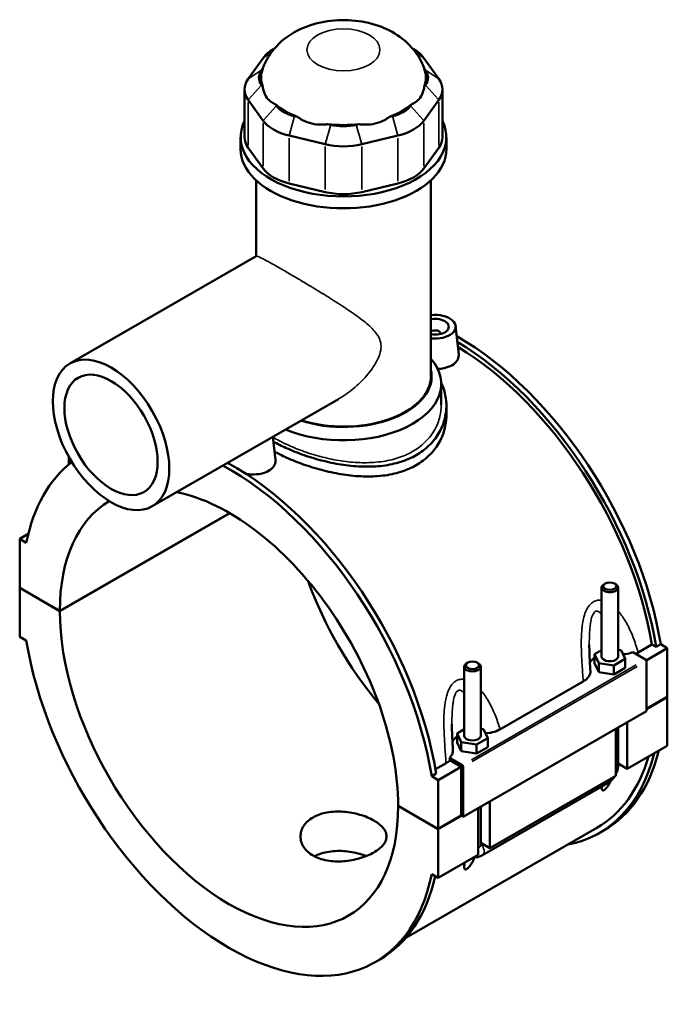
# Model space of a CAD drawing. Header units: inches. Extents: x -2.5 to 50.1, y -2.1 to 49.4.
# Tile 10 of 10: x 40.8 to 50.1, y 35.3 to 49.4. Entities that reach past the tile are written whole.
import ezdxf

# ---------------------------------------------------------------- set-up
doc = ezdxf.new("R2010")
doc.units = ezdxf.units.IN
doc.header["$MEASUREMENT"] = 0
doc.layers.add('Visible (ANSI)', color=7, linetype='Continuous', lineweight=50)
doc.layers.add('Visible Narrow (ANSI)', color=7, linetype='Continuous', lineweight=35)

msp = doc.modelspace()

# ---------------------------------------------------------------- linework, layer by layer
at = {"layer": 'Visible (ANSI)'}
for p, q in [((44.479, 49.0268), (44.4653, 49.0189)), ((46.4641, 49.0268), (46.4778, 49.0189)), ((44.3182, 48.8916), (44.1034, 48.593)), ((46.8397, 48.593), (46.6249, 48.8916)), ((44.2938, 48.716), (44.3122, 48.7416)), ((46.6309, 48.7416), (46.6493, 48.716)), ((44.3122, 48.4785), (44.2938, 48.5041)), ((46.6493, 48.5041), (46.6309, 48.4785)), ((44.0511, 48.4416), (44.0511, 47.7553)), ((46.892, 48.4416), (46.892, 47.7553)), ((44.1034, 48.2902), (44.3182, 47.9915)), ((44.5086, 48.2054), (44.4902, 48.231)), ((46.4529, 48.231), (46.4345, 48.2054)), ((46.6249, 47.9915), (46.8397, 48.2902)), ((44.8133, 48.045), (44.7689, 48.0555)), ((45.2875, 47.9318), (45.2431, 47.9424)), ((45.7, 47.9424), (45.6556, 47.9318)), ((46.1742, 48.0555), (46.1298, 48.045)), ((44.69, 47.7774), (45.2086, 47.6537)), ((45.7344, 47.6537), (46.2531, 47.7774)), ((43.9945, 47.5844), (43.9945, 47.7553)), ((46.9486, 47.5844), (46.9486, 47.7553)), ((44.3182, 47.3053), (44.1034, 47.6039)), ((46.8397, 47.6039), (46.6249, 47.3053)), ((44.216, 46.0458), (44.216, 47.1363)), ((45.2086, 46.9674), (44.69, 47.0911)), ((46.2531, 47.0911), (45.7344, 46.9674)), ((46.727, 44.3238), (46.727, 47.1363)), ((44.2181, 46.047), (41.5436, 44.5068)), ((47.0815, 45.0441), (47.1252, 44.6367)), ((46.8655, 44.9371), (46.8655, 44.9297)), ((46.8748, 43.9119), (46.8748, 44.2114)), ((45.3989, 43.9965), (42.7244, 42.4564)), ((46.9486, 43.9015), (46.9486, 43.7623)), ((44.459, 43.4552), (44.4947, 43.1219)), ((41.5288, 43.0593), (41.5288, 43.1623)), ((41.3986, 40.9559), (43.8355, 42.3593)), ((43.8383, 42.3577), (41.3986, 40.9527)), ((40.9455, 42.0592), (40.8223, 41.9883)), ((40.9172, 41.9336), (40.8223, 41.9883)), ((40.8223, 41.9883), (40.8223, 41.2878)), ((40.8223, 41.2878), (41.3986, 40.9559)), ((40.8223, 41.2846), (40.8251, 41.2862)), ((40.8223, 41.2846), (40.8223, 40.5841)), ((41.3986, 40.9527), (40.8223, 41.2846)), ((49.178, 40.299), (49.178, 41.2905)), ((49.2291, 41.3481), (49.2123, 41.3384)), ((49.3632, 41.3481), (49.38, 41.3384)), ((49.4142, 40.299), (49.4142, 41.2905)), ((40.8223, 40.5841), (40.9172, 40.5295)), ((49.7004, 40.3563), (49.9006, 40.4716)), ((49.9602, 40.4373), (49.9006, 40.4716)), ((50.0259, 40.4752), (49.9602, 40.4373)), ((50.0259, 40.4752), (50.1208, 40.4206)), ((49.178, 40.3913), (49.0766, 40.3329)), ((49.0766, 40.3329), (49.1354, 40.2064)), ((49.0766, 40.2041), (49.0766, 40.3329)), ((49.4569, 40.3915), (49.4142, 40.3981)), ((49.5157, 40.2651), (49.4569, 40.3915)), ((49.624, 40.3601), (49.8059, 40.2554)), ((50.1208, 40.4206), (49.8158, 40.2449)), ((50.1208, 40.4206), (50.1208, 39.7201)), ((47.2052, 40.1544), (47.2052, 39.1629)), ((47.2562, 40.212), (47.2395, 40.2023)), ((47.3904, 40.212), (47.4071, 40.2023)), ((47.4414, 40.1544), (47.4414, 39.1629)), ((49.0766, 40.2041), (49.1354, 40.0777)), ((49.1354, 40.0777), (49.1354, 40.2064)), ((49.1354, 40.2064), (49.355, 40.1726)), ((49.355, 40.1726), (49.5157, 40.2651)), ((49.355, 40.0438), (49.355, 40.1726)), ((49.5157, 40.1364), (49.5157, 40.2651)), ((49.8198, 40.2313), (49.8198, 39.5147)), ((49.1354, 40.0777), (49.355, 40.0438)), ((49.355, 40.0438), (49.5157, 40.1364)), ((47.7183, 39.2541), (48.9142, 39.9428)), ((49.8198, 39.5468), (50.1208, 39.7201)), ((50.118, 39.7185), (50.1208, 39.7169)), ((50.1208, 39.7169), (49.8198, 39.5436)), ((50.1208, 39.7169), (50.1208, 39.0164)), ((49.8198, 39.5147), (47.1894, 37.9999)), ((49.5467, 39.3574), (49.5467, 38.6858)), ((47.2052, 39.2552), (47.1037, 39.1968)), ((47.1037, 39.1968), (47.1626, 39.0704)), ((47.1037, 39.068), (47.1037, 39.1968)), ((47.484, 39.2555), (47.4414, 39.262)), ((47.5429, 39.129), (47.484, 39.2555)), ((49.3796, 38.5896), (49.3796, 39.2612)), ((49.4142, 38.7339), (49.4142, 39.2812)), ((47.1037, 39.068), (47.1626, 38.9416)), ((47.1626, 38.9416), (47.1626, 39.0704)), ((47.1626, 39.0704), (47.3821, 39.0365)), ((47.3821, 39.0365), (47.5429, 39.129)), ((47.3821, 38.9077), (47.3821, 39.0365)), ((47.5429, 39.0003), (47.5429, 39.129)), ((50.1208, 39.0164), (49.5467, 38.6858)), ((47.1626, 38.9416), (47.3821, 38.9077)), ((47.3821, 38.9077), (47.5429, 39.0003)), ((46.793, 38.6821), (46.9442, 38.7692)), ((47.1754, 38.7406), (46.9936, 38.8453)), ((47.1615, 38.7164), (46.9988, 38.8102)), ((49.5467, 38.6858), (49.4142, 38.7621)), ((46.8036, 38.6196), (46.7379, 38.5817)), ((47.1615, 38.7164), (46.8327, 38.5271)), ((47.1615, 38.016), (47.1615, 38.7164)), ((47.1894, 37.9999), (47.1894, 38.7165)), ((49.3796, 38.5896), (47.5738, 37.5497)), ((46.8327, 38.5271), (46.7379, 38.5817)), ((46.8327, 37.8266), (46.8327, 38.5271)), ((47.4658, 37.447), (49.2715, 38.4869)), ((47.5738, 38.2214), (47.5738, 37.5497)), ((46.2565, 38.1585), (46.8327, 37.8266)), ((46.2565, 38.1553), (46.2593, 38.1569)), ((46.8327, 37.8234), (46.2565, 38.1553)), ((47.4068, 37.4535), (47.4068, 38.1252)), ((47.4414, 38.1451), (47.4414, 37.5978)), ((46.8327, 37.8266), (47.1615, 38.016)), ((47.1643, 38.0144), (46.8327, 37.8234)), ((47.1615, 38.016), (47.1894, 37.9999)), ((49.1068, 37.8391), (46.3654, 36.2604)), ((46.8327, 37.1229), (46.8327, 37.8234)), ((49.148, 37.7677), (49.2137, 37.8055)), ((47.5738, 37.5497), (47.4414, 37.626)), ((47.4068, 37.4535), (46.8327, 37.1229)), ((46.7379, 37.1776), (46.8327, 37.1229)), ((45.9257, 35.9121), (45.9915, 35.9499))]:
    msp.add_line(p, q, dxfattribs=at)
for centre, major_axis, ratio, start_param, end_param in [((44.9529, 48.7402), (-0.687, 0), 0.5758617, 5.5016397, 5.8904862), ((45.9902, 48.7402), (-0.687, 0), 0.5758617, 3.5342917, 3.9231383), ((44.7381, 48.6101), (-0.4809, 0), 0.5758617, 5.8904862, 6.6758844), ((45.4715, 48.6101), (-1.1817, 0), 0.5758617, 6.0886445, 6.4777261), ((45.4715, 48.6101), (1.1817, 0), 0.5758617, 6.0886445, 6.4777261), ((46.205, 48.6101), (0.4809, 0), 0.5758617, 5.8904862, 6.6758844), ((44.7381, 48.4416), (-0.687, 0), 0.5758617, 5.8904862, 6.6758844), ((46.205, 48.4416), (0.687, 0), 0.5758617, 5.8904862, 6.6758844), ((45.4715, 48.6101), (1.1817, 0), 0.5758617, 3.73245, 4.1215316), ((44.9529, 48.3114), (-0.4809, 0), 0.5758617, 0.3926991, 1.1780972), ((45.4715, 48.6101), (1.1817, 0), 0.5758617, 5.3032463, 5.692328), ((45.9902, 48.3114), (0.4809, 0), 0.5758617, 5.1050881, 5.8904862), ((45.4715, 47.7553), (-1.4771, 0), 0.5758617, 6.0054471, 9.7025161), ((44.9529, 48.1429), (0.687, 0), 0.5758617, 3.5342917, 4.3196899), ((45.4715, 48.6101), (1.1817, 0), 0.5758617, 4.5178482, 4.9069298), ((45.4715, 48.1877), (-0.4809, 0), 0.5758617, 1.1780972, 1.9634954), ((45.9902, 48.1429), (0.687, 0), 0.5758617, 5.1050881, 5.8904862), ((44.7381, 47.7553), (-0.687, 0), 0.5758617, 0, 0.3926991), ((45.4715, 48.0192), (0.687, 0), 0.5758617, 4.3196899, 5.1050881), ((46.205, 47.7553), (0.687, 0), 0.5758617, 5.8904862, 6.2831853), ((45.4715, 47.5844), (-1.4771, 0), 0.5758617, 0, 3.1415927), ((44.9529, 47.4567), (-0.687, 0), 0.5758617, 0.3926991, 1.1780972), ((45.9902, 47.4567), (0.687, 0), 0.5758617, 5.1050881, 5.8904862), ((45.4715, 47.3329), (-0.687, 0), 0.5758617, 1.1780972, 1.9634954), ((46.7868, 45.0336), (0.2953, 0), 0.5758617, 4.508761, 8.0576096), ((46.7868, 45.0336), (0.1969, 0), 0.5758617, 4.4041978, 8.1621728), ((46.7868, 44.9371), (0.0787, 0), 0.5758617, 6.1144961, 8.7147427), ((47.1156, 41.4491), (-2.0982, 3.6435), 0.5780931, 4.1346204, 5.5058788), ((47.0498, 41.4112), (2.0982, -3.6435), 0.5780931, 0.9930277, 2.3392336), ((47.0498, 41.4112), (-2.057, 3.5721), 0.5780931, 4.1387951, 5.4777977), ((45.4715, 44.2114), (1.4032, 0), 0.5758617, 4.0790455, 6.74614), ((45.4715, 44.3238), (1.2658, 0), 0.5758617, 4.2075364, 6.4108739), ((45.4715, 44.3238), (1.2555, 0), 0.5758617, 4.2099023, 6.2831853), ((44.1563, 43.5189), (0.2953, 0), 0.5758617, 5.3514316, 5.6441427), ((43.8275, 39.5556), (-2.0982, 3.6435), 0.5780931, 0.0788862, 0.581636), ((43.8275, 39.5556), (-2.0982, 3.6435), 0.5780931, 4.1346204, 5.5289639), ((43.8933, 39.5935), (2.0982, -3.6435), 0.5780931, 0.9930277, 2.3873712), ((43.8275, 39.5556), (1.7142, -2.9767), 0.5780931, 0.7879049, 2.6726732), ((43.8275, 39.5556), (-1.7142, 2.9767), 0.5780931, 0.0028289, 0.7867588), ((47.1156, 41.4491), (1.7142, -2.9767), 0.5780931, 4.412476, 5.0123019), ((49.2961, 41.2905), (-0.1181, 0), 0.5758617, 5.5016397, 10.2063236), ((43.8275, 39.5556), (1.7142, -2.9767), 0.5780931, 3.9294976, 7.0699441), ((43.8275, 39.5556), (2.0982, -3.6435), 0.5780931, 4.1346204, 6.8648214), ((49.2961, 40.1702), (-0.2953, 0), 0.5758617, 5.5507827, 6.0432275), ((49.2961, 40.299), (-0.1181, 0), 0.5758617, 0, 3.1415927), ((47.3233, 40.1544), (-0.1181, 0), 0.5758617, 5.5016397, 10.2063236), ((49.8059, 40.2393), (-0.0098, 0.0171), 0.5780931, 3.9289245, 5.4997209), ((47.3233, 39.1629), (-0.1181, 0), 0.5758617, 0, 3.1415927), ((47.3233, 39.0342), (-0.2953, 0), 0.5758617, 5.5507827, 6.0432275), ((47.0498, 41.4112), (2.0982, -3.6435), 0.5780931, 6.0848308, 6.822459), ((47.1156, 41.4491), (2.0982, -3.6435), 0.5780931, 0, 0.5392737), ((47.1754, 38.7245), (0.0098, -0.0171), 0.5780931, 0.7873319, 2.3581282), ((47.0498, 41.4112), (2.057, -3.5721), 0.5780931, 0, 0.5048573), ((43.8933, 39.5935), (2.0982, -3.6435), 0.5780931, 0, 0.5590727)]:
    msp.add_ellipse(centre, major_axis=major_axis, ratio=ratio, start_param=start_param, end_param=end_param, dxfattribs=at)
for centre, major_axis, ratio in [((42.134, 43.4816), (-0.5904, 1.0252), 0.5780931), ((42.134, 43.4816), (-0.4723, 0.8202), 0.5780931), ((49.2961, 41.3098), (0.0945, 0), 0.5758617), ((47.3233, 40.1737), (0.0945, 0), 0.5758617)]:
    msp.add_ellipse(centre, major_axis=major_axis, ratio=ratio, dxfattribs=at)
for points, knots in [([(46.6288, 48.7478), (46.5948, 48.84), (46.5474, 48.9209), (46.4294, 49.0738), (46.3564, 49.14), (46.1824, 49.2652), (46.0797, 49.315), (45.8491, 49.3968), (45.7203, 49.4219), (45.4585, 49.4416), (45.3256, 49.4353), (45.0619, 49.3878), (44.9309, 49.3473), (44.6863, 49.2198), (44.5702, 49.1375), (44.4077, 48.9408), (44.3526, 48.8515), (44.3143, 48.7478)], [0.994744, 0.994744, 0.994744, 0.994744, 1.2034211, 1.2034211, 1.4604914, 1.4604914, 1.8038543, 1.8038543, 2.2263723, 2.2263723, 2.6587774, 2.6587774, 3.0917429, 3.0917429, 3.4828691, 3.4828691, 3.717645, 3.717645, 3.717645, 3.717645]), ([(44.3122, 48.4785), (44.3153, 48.4562), (44.3201, 48.4342), (44.3376, 48.3782), (44.3536, 48.3467), (44.3717, 48.3216), (44.3897, 48.2964), (44.4131, 48.2732), (44.4558, 48.2455), (44.4728, 48.2372), (44.4902, 48.231)], [-0.5693984, -0.5693984, -0.5693984, -0.5693984, -0.3600644, -0.3600644, 0, 0, 0, 0.3600644, 0.3600644, 0.5693984, 0.5693984, 0.5693984, 0.5693984]), ([(46.4529, 48.231), (46.4703, 48.2372), (46.4872, 48.2455), (46.53, 48.2732), (46.5533, 48.2964), (46.5714, 48.3216), (46.5895, 48.3467), (46.6055, 48.3782), (46.623, 48.4342), (46.6278, 48.4562), (46.6309, 48.4785)], [-0.5693984, -0.5693984, -0.5693984, -0.5693984, -0.3600644, -0.3600644, 0, 0, 0, 0.3600644, 0.3600644, 0.5693984, 0.5693984, 0.5693984, 0.5693984]), ([(44.8133, 48.045), (44.8351, 48.0286), (44.8588, 48.0134), (44.9263, 47.9777), (44.9723, 47.961), (45.016, 47.9505), (45.0596, 47.9401), (45.1087, 47.9342), (45.1866, 47.9352), (45.2153, 47.9379), (45.2431, 47.9424)], [-0.5693984, -0.5693984, -0.5693984, -0.5693984, -0.3600644, -0.3600644, 0, 0, 0, 0.3600644, 0.3600644, 0.5693984, 0.5693984, 0.5693984, 0.5693984]), ([(45.7, 47.9424), (45.7278, 47.9379), (45.7565, 47.9352), (45.8344, 47.9342), (45.8835, 47.9401), (45.9271, 47.9505), (45.9708, 47.961), (46.0168, 47.9777), (46.0843, 48.0134), (46.108, 48.0286), (46.1298, 48.045)], [-0.5693984, -0.5693984, -0.5693984, -0.5693984, -0.3600644, -0.3600644, 0, 0, 0, 0.3600644, 0.3600644, 0.5693984, 0.5693984, 0.5693984, 0.5693984]), ([(47.1251, 44.6367), (47.1256, 44.6324), (47.1259, 44.6281), (47.126, 44.5979), (47.1176, 44.5702), (47.0832, 44.5198), (47.0571, 44.4972), (47.027, 44.4799)], [4.49119429, 4.49119429, 4.49119429, 4.49119429, 4.5444106, 4.5444106, 4.86916534, 4.86916534, 5.19392008, 5.19392008, 5.19392008, 5.19392008]), ([(47.027, 44.4799), (46.9968, 44.4625), (46.9587, 44.4481), (46.8867, 44.4329), (46.8547, 44.4294), (46.8232, 44.4286)], [0, 0, 0, 0, 0.32475474, 0.32475474, 0.55891753, 0.55891753, 0.55891753, 0.55891753]), ([(46.8743, 44.231), (46.8939, 44.1897), (46.9096, 44.1472), (46.9399, 44.0366), (46.9486, 43.9679), (46.9486, 43.835), (46.9398, 43.7662), (46.9028, 43.6304), (46.8746, 43.5635), (46.7995, 43.438), (46.7527, 43.3793), (46.644, 43.2749), (46.5822, 43.2291), (46.516, 43.191)], [7.3889303, 7.3889303, 7.3889303, 7.3889303, 7.8422436, 7.8422436, 8.5550365, 8.5550365, 9.2682099, 9.2682099, 9.9813833, 9.9813833, 10.6945567, 10.6945567, 11.4077301, 11.4077301, 11.4077301, 11.4077301]), ([(46.9486, 43.7623), (46.9486, 43.6953), (46.9399, 43.6259), (46.9029, 43.489), (46.8746, 43.4216), (46.7996, 43.2952), (46.7528, 43.2361), (46.6441, 43.1311), (46.5822, 43.0852), (46.516, 43.0471)], [19.9781786, 19.9781786, 19.9781786, 19.9781786, 20.6919421, 20.6919421, 21.4057056, 21.4057056, 22.1194692, 22.1194692, 22.8332327, 22.8332327, 22.8332327, 22.8332327]), ([(46.516, 43.191), (46.4498, 43.1529), (46.3752, 43.12), (46.2131, 43.0686), (46.1256, 43.0499), (45.9437, 43.0274), (45.8491, 43.0236), (45.6591, 43.0286), (45.5637, 43.0375), (45.3794, 43.0643), (45.2841, 43.0831), (45.0941, 43.1302), (44.9994, 43.1584), (44.8174, 43.2215), (44.73, 43.2563), (44.5836, 43.3223), (44.5225, 43.3527), (44.4667, 43.3834)], [11.4077301, 11.4077301, 11.4077301, 11.4077301, 12.1209034, 12.1209034, 12.8340768, 12.8340768, 13.5472502, 13.5472502, 14.2604236, 14.2604236, 14.9732165, 14.9732165, 15.6860093, 15.6860093, 16.3988022, 16.3988022, 16.9727746, 16.9727746, 16.9727746, 16.9727746]), ([(44.4947, 43.1219), (44.4952, 43.1176), (44.4954, 43.1133), (44.4956, 43.0831), (44.4872, 43.0554), (44.4527, 43.0051), (44.4267, 42.9825), (44.3965, 42.9651)], [7.08815433, 7.08815433, 7.08815433, 7.08815433, 7.14137064, 7.14137064, 7.46612538, 7.46612538, 7.79088012, 7.79088012, 7.79088012, 7.79088012]), ([(46.516, 43.0471), (46.4497, 43.0089), (46.3751, 42.9762), (46.2129, 42.9252), (46.1254, 42.9069), (45.9435, 42.8854), (45.8489, 42.8821), (45.659, 42.8883), (45.5636, 42.8978), (45.3795, 42.9257), (45.2842, 42.9451), (45.0942, 42.9932), (44.9996, 43.0219), (44.8176, 43.0857), (44.7301, 43.1209), (44.5897, 43.1846), (44.5337, 43.2123), (44.482, 43.2402)], [0, 0, 0, 0, 0.7137635, 0.7137635, 1.427527, 1.427527, 2.1412905, 2.1412905, 2.855054, 2.855054, 3.5683676, 3.5683676, 4.2816811, 4.2816811, 4.9949946, 4.9949946, 5.5173268, 5.5173268, 5.5173268, 5.5173268]), ([(44.3965, 42.9651), (44.3664, 42.9478), (44.3282, 42.9334), (44.2446, 42.9157), (44.1991, 42.9124), (44.1281, 42.9149), (44.0983, 42.9182), (44.0692, 42.9235)], [2.59696004, 2.59696004, 2.59696004, 2.59696004, 2.92171478, 2.92171478, 3.24646951, 3.24646951, 3.46377858, 3.46377858, 3.46377858, 3.46377858]), ([(49.0163, 40.0953), (49.0147, 40.1204), (49.0131, 40.1455), (49.0101, 40.1956), (49.0087, 40.2207), (49.0061, 40.2706), (49.005, 40.2955), (49.003, 40.345), (49.0023, 40.3696), (49.0012, 40.4184), (49.0008, 40.4426), (49.0008, 40.4665)], [0.9489126, 0.9489126, 0.9489126, 0.9489126, 1.1559495, 1.1559495, 1.3629865, 1.3629865, 1.5700234, 1.5700234, 1.7770603, 1.7770603, 1.9840973, 1.9840973, 1.9840973, 1.9840973]), ([(49.4842, 40.3327), (49.4956, 40.3335), (49.507, 40.3346), (49.5555, 40.3408), (49.5913, 40.3489), (49.624, 40.3601)], [-0.42998627, -0.42998627, -0.42998627, -0.42998627, -0.34237007, -0.34237007, -0.05129101, -0.05129101, -0.05129101, -0.05129101]), ([(48.9142, 39.9428), (48.9394, 39.9573), (48.9605, 39.974), (48.9931, 40.0104), (49.0045, 40.0299), (49.0155, 40.065), (49.0173, 40.0801), (49.0163, 40.0953)], [-0.91442288, -0.91442288, -0.91442288, -0.91442288, -0.64238961, -0.64238961, -0.37198583, -0.37198583, -0.17080918, -0.17080918, -0.17080918, -0.17080918]), ([(47.0435, 38.9592), (47.0419, 38.9843), (47.0403, 39.0094), (47.0373, 39.0596), (47.0359, 39.0846), (47.0333, 39.1345), (47.0322, 39.1594), (47.0302, 39.2089), (47.0294, 39.2335), (47.0283, 39.2823), (47.028, 39.3065), (47.028, 39.3304)], [0.9483937, 0.9483937, 0.9483937, 0.9483937, 1.1554307, 1.1554307, 1.3624676, 1.3624676, 1.5695046, 1.5695046, 1.7765415, 1.7765415, 1.9835784, 1.9835784, 1.9835784, 1.9835784]), ([(47.5114, 39.1967), (47.545, 39.199), (47.578, 39.2041), (47.6499, 39.2217), (47.687, 39.2361), (47.7183, 39.2541)], [-0.59557003, -0.59557003, -0.59557003, -0.59557003, -0.33730044, -0.33730044, 0, 0, 0, 0]), ([(46.9936, 38.8453), (47.0028, 38.8542), (47.0108, 38.8635), (47.0268, 38.8863), (47.0336, 38.9), (47.0427, 38.9289), (47.0445, 38.9441), (47.0435, 38.9592)], [-0.69705085, -0.69705085, -0.69705085, -0.69705085, -0.55966229, -0.55966229, -0.37198583, -0.37198583, -0.17080918, -0.17080918, -0.17080918, -0.17080918]), ([(49.3796, 38.6028), (49.3824, 38.6079), (49.385, 38.6132), (49.3956, 38.6362), (49.4022, 38.6547), (49.4115, 38.6932), (49.4142, 38.7131), (49.4142, 38.7339)], [3.99006654, 3.99006654, 3.99006654, 3.99006654, 4.08407045, 4.08407045, 4.39822972, 4.39822972, 4.71238898, 4.71238898, 4.71238898, 4.71238898]), ([(49.3096, 38.514), (49.3083, 38.5114), (49.307, 38.5087), (49.2987, 38.4924), (49.2912, 38.4787), (49.2748, 38.4517), (49.266, 38.4384), (49.25, 38.4174), (49.2428, 38.4088), (49.2316, 38.3974), (49.2277, 38.3938), (49.2201, 38.3875), (49.2163, 38.3848), (49.2089, 38.3805), (49.2056, 38.3792), (49.1997, 38.3777), (49.1971, 38.3775), (49.1904, 38.3786), (49.1872, 38.3813), (49.1814, 38.3897), (49.1797, 38.3969), (49.1778, 38.4134), (49.1778, 38.4228), (49.1784, 38.4329), (49.1784, 38.4331), (49.1784, 38.4333)], [1.83197741, 1.83197741, 1.83197741, 1.83197741, 1.85727388, 1.85727388, 1.98759514, 1.98759514, 2.11791639, 2.11791639, 2.19704791, 2.19704791, 2.23661366, 2.23661366, 2.27617942, 2.27617942, 2.31574517, 2.31574517, 2.35531093, 2.35531093, 2.43444244, 2.43444244, 2.5647637, 2.5647637, 2.69508496, 2.69508496, 2.6971501, 2.6971501, 2.6971501, 2.6971501]), ([(49.2715, 38.4869), (49.2896, 38.4973), (49.3055, 38.5096), (49.3342, 38.5369), (49.3469, 38.5519), (49.3617, 38.5728), (49.3651, 38.5779), (49.3683, 38.5831)], [3.14159265, 3.14159265, 3.14159265, 3.14159265, 3.45575192, 3.45575192, 3.76991118, 3.76991118, 3.86828424, 3.86828424, 3.86828424, 3.86828424]), ([(45.9081, 37.4884), (45.8806, 37.4726), (45.8496, 37.4572), (45.7821, 37.4287), (45.7456, 37.4157), (45.6695, 37.3933), (45.6299, 37.3838), (45.5502, 37.3693), (45.5102, 37.3642), (45.4329, 37.3584), (45.3928, 37.3576), (45.3132, 37.361), (45.2736, 37.3653), (45.1975, 37.3791), (45.161, 37.3887), (45.0935, 37.4126), (45.0625, 37.4268), (45.0076, 37.4585), (44.9818, 37.4769), (44.9364, 37.518), (44.9168, 37.5407), (44.8854, 37.5888), (44.8735, 37.6142), (44.8579, 37.6656), (44.8542, 37.6916), (44.8542, 37.7419), (44.8579, 37.768), (44.8735, 37.8194), (44.8854, 37.8448), (44.9168, 37.893), (44.9364, 37.9157), (44.9818, 37.9569), (45.0076, 37.9753), (45.0625, 38.0069), (45.0935, 38.0212), (45.161, 38.045), (45.1975, 38.0546), (45.2736, 38.0684), (45.3132, 38.0726), (45.3928, 38.076), (45.4329, 38.0751), (45.5102, 38.0694), (45.5502, 38.0643), (45.6299, 38.0498), (45.6695, 38.0404), (45.7456, 38.018), (45.7821, 38.005), (45.8496, 37.9766), (45.8806, 37.9612), (45.9355, 37.9296), (45.9613, 37.9123), (46.0066, 37.8756), (46.0262, 37.8563), (46.0577, 37.8168), (46.0696, 37.7966), (46.0852, 37.7563), (46.0889, 37.7362), (46.0889, 37.6974), (46.0852, 37.6773), (46.0696, 37.637), (46.0577, 37.6168), (46.0262, 37.5774), (46.0066, 37.5581), (45.9613, 37.5215), (45.9355, 37.5042), (45.9081, 37.4884)], [0, 0, 0, 0, 0.2960201, 0.2960201, 0.5920403, 0.5920403, 0.8880604, 0.8880604, 1.1840805, 1.1840805, 1.4800899, 1.4800899, 1.7760993, 1.7760993, 2.0721087, 2.0721087, 2.3681181, 2.3681181, 2.6641275, 2.6641275, 2.9601369, 2.9601369, 3.2561463, 3.2561463, 3.5521557, 3.5521557, 3.8481758, 3.8481758, 4.1441959, 4.1441959, 4.4402161, 4.4402161, 4.7362362, 4.7362362, 5.0322563, 5.0322563, 5.3282765, 5.3282765, 5.6242966, 5.6242966, 5.9203167, 5.9203167, 6.2163261, 6.2163261, 6.5123355, 6.5123355, 6.8083449, 6.8083449, 7.1043543, 7.1043543, 7.4003637, 7.4003637, 7.6963731, 7.6963731, 7.9923825, 7.9923825, 8.2883919, 8.2883919, 8.584412, 8.584412, 8.8804321, 8.8804321, 9.1764523, 9.1764523, 9.4724724, 9.4724724, 9.4724724, 9.4724724]), ([(45.7984, 37.4358), (45.7697, 37.4471), (45.7392, 37.4574), (45.6696, 37.4772), (45.63, 37.4862), (45.5503, 37.4998), (45.5102, 37.5044), (45.4328, 37.5092), (45.3928, 37.5095), (45.3131, 37.5052), (45.2735, 37.5005), (45.1974, 37.486), (45.161, 37.4761), (45.1011, 37.4546), (45.0766, 37.4439), (45.0541, 37.4322)], [2.7124607, 2.7124607, 2.7124607, 2.7124607, 2.9580036, 2.9580036, 3.2538019, 3.2538019, 3.5496002, 3.5496002, 3.8454036, 3.8454036, 4.1412071, 4.1412071, 4.4370105, 4.4370105, 4.6661341, 4.6661341, 4.6661341, 4.6661341]), ([(47.3561, 37.4205), (47.3492, 37.4041), (47.3415, 37.3871), (47.3259, 37.3563), (47.3184, 37.3426), (47.302, 37.3156), (47.2932, 37.3023), (47.2771, 37.2814), (47.27, 37.2728), (47.2587, 37.2613), (47.2549, 37.2577), (47.2473, 37.2514), (47.2435, 37.2487), (47.2361, 37.2445), (47.2328, 37.2431), (47.2269, 37.2416), (47.2243, 37.2415), (47.2175, 37.2426), (47.2144, 37.2452), (47.2086, 37.2536), (47.2068, 37.2608), (47.205, 37.2774), (47.205, 37.2867), (47.2063, 37.3105), (47.2082, 37.3255), (47.2105, 37.3405)], [1.6942239, 1.6942239, 1.6942239, 1.6942239, 1.8572739, 1.8572739, 1.9875951, 1.9875951, 2.1179164, 2.1179164, 2.1970479, 2.1970479, 2.2366137, 2.2366137, 2.2761794, 2.2761794, 2.3157452, 2.3157452, 2.3553109, 2.3553109, 2.4344424, 2.4344424, 2.5647637, 2.5647637, 2.695085, 2.695085, 2.8750725, 2.8750725, 2.8750725, 2.8750725]), ([(47.3504, 37.421), (47.3659, 37.4192), (47.3809, 37.4197), (47.4152, 37.4248), (47.4334, 37.4309), (47.4553, 37.4412), (47.4606, 37.444), (47.4658, 37.447)], [2.6025278, 2.6025278, 2.6025278, 2.6025278, 2.7863637, 2.7863637, 3.05209867, 3.05209867, 3.14159265, 3.14159265, 3.14159265, 3.14159265])]:
    msp.add_open_spline(points, degree=3, knots=knots, dxfattribs=at)
for points in [[(44.3143, 48.7478), (44.3135, 48.7457), (44.3128, 48.7436), (44.3122, 48.7416)], [(46.6309, 48.7416), (46.6303, 48.7436), (46.6295, 48.7457), (46.6287, 48.7478)], [(43.8258, 43.0689), (43.8233, 43.075), (43.8213, 43.0811), (43.8199, 43.0872)], [(49.7004, 40.3563), (49.6887, 40.3496), (49.6762, 40.3434), (49.6629, 40.3377)], [(46.9988, 38.8102), (46.9838, 38.7952), (46.9655, 38.7814), (46.9442, 38.7692)], [(46.9988, 38.8102), (46.9971, 38.8219), (46.9954, 38.8336), (46.9936, 38.8453)]]:
    msp.add_open_spline(points, degree=3, dxfattribs=at)
at = {"layer": 'Visible Narrow (ANSI)'}
for p, q in [((44.4236, 48.9598), (44.3237, 48.8952)), ((46.5195, 48.9598), (46.6193, 48.8952)), ((44.2843, 48.7099), (44.1129, 48.5991)), ((46.6588, 48.7099), (46.8302, 48.5991)), ((44.2843, 48.4934), (44.1129, 48.3009)), ((46.6588, 48.4934), (46.8302, 48.3009)), ((44.1034, 47.6382), (44.1034, 48.2559)), ((46.8397, 48.2559), (46.8397, 47.6382)), ((44.4991, 48.1947), (44.3277, 48.0022)), ((46.444, 48.1947), (46.6154, 48.0022)), ((44.3182, 47.9572), (44.3182, 47.3396)), ((44.7649, 48.0416), (44.6939, 47.7913)), ((45.2836, 47.9179), (45.2126, 47.6676)), ((45.6595, 47.9179), (45.7305, 47.6676)), ((46.1781, 48.0416), (46.2491, 47.7913)), ((46.6249, 47.3396), (46.6249, 47.9572)), ((44.69, 47.1255), (44.69, 47.7431)), ((46.2531, 47.7431), (46.2531, 47.1255)), ((45.2086, 47.6194), (45.2086, 47.0018)), ((45.7344, 47.0018), (45.7344, 47.6194)), ((49.6744, 40.1796), (47.307, 38.8164)), ((47.3209, 38.7922), (49.6883, 40.1555))]:
    msp.add_line(p, q, dxfattribs=at)
msp.add_ellipse((45.4715, 49.0089), major_axis=(-0.5241, 0), ratio=0.5758617, dxfattribs=at)
for centre, major_axis, ratio, start_param, end_param in [((49.2961, 38.7339), (0.1181, 0), 0.5758617, 5.5370571, 6.2439154), ((49.2126, 38.5892), (0.0589, -0.1024), 0.5780931, 0.0395592, 0.7516252), ((47.4068, 37.5494), (0.0589, -0.1024), 0.5780931, 0.0965525, 1.8344971), ((47.3233, 37.5978), (0.1181, 0), 0.5758617, 5.5370571, 6.2439154)]:
    msp.add_ellipse(centre, major_axis=major_axis, ratio=ratio, start_param=start_param, end_param=end_param, dxfattribs=at)
for points, knots in [([(44.2181, 46.047), (44.2218, 46.0491), (44.2308, 46.0475), (44.2625, 46.0351), (44.2855, 46.0242), (44.3465, 45.9927), (44.3846, 45.9721), (44.4748, 45.9219), (44.5269, 45.8923), (44.6407, 45.8268), (44.7038, 45.79), (44.8379, 45.7111), (44.9088, 45.6689), (45.0525, 45.5825), (45.1254, 45.5382), (45.2675, 45.4505), (45.3367, 45.407), (45.4734, 45.3191), (45.5452, 45.2717), (45.681, 45.1769), (45.7452, 45.1295), (45.8592, 45.0338), (45.9089, 44.986), (45.9655, 44.9074), (45.9813, 44.88), (46.004, 44.8201), (46.0109, 44.7876), (46.0109, 44.7507)], [13.1779807, 13.1779807, 13.1779807, 13.1779807, 13.7843981, 13.7843981, 14.3976845, 14.3976845, 15.0109709, 15.0109709, 15.6242573, 15.6242573, 16.2375437, 16.2375437, 16.8508301, 16.8508301, 17.4641165, 17.4641165, 18.0774029, 18.0774029, 18.7661379, 18.7661379, 19.454873, 19.454873, 20.143608, 20.143608, 20.4879755, 20.4879755, 20.8323431, 20.8323431, 20.8323431, 20.8323431]), ([(46.0109, 44.7507), (46.0109, 44.7137), (46.004, 44.6774), (45.9813, 44.6056), (45.9655, 44.5702), (45.9089, 44.4649), (45.8592, 44.3963), (45.7452, 44.2647), (45.681, 44.2023), (45.5452, 44.0897), (45.4734, 44.0396), (45.4004, 43.9974), (45.3996, 43.9969), (45.3989, 43.9965)], [0, 0, 0, 0, 0.3443675, 0.3443675, 0.688735, 0.688735, 1.3774701, 1.3774701, 2.0662051, 2.0662051, 2.7549402, 2.7549402, 2.7618091, 2.7618091, 2.7618091, 2.7618091]), ([(46.8748, 43.9119), (46.8748, 43.8494), (46.8664, 43.7847), (46.8312, 43.657), (46.8043, 43.5941), (46.733, 43.4759), (46.6885, 43.4206), (46.5853, 43.3221), (46.5266, 43.2788), (46.4638, 43.2426)], [18.9473218, 18.9473218, 18.9473218, 18.9473218, 19.624178, 19.624178, 20.3010342, 20.3010342, 20.9778904, 20.9778904, 21.6547466, 21.6547466, 21.6547466, 21.6547466]), ([(46.4638, 43.2426), (46.401, 43.2065), (46.3301, 43.1751), (46.1762, 43.1256), (46.0931, 43.1074), (45.9203, 43.085), (45.8304, 43.0806), (45.6498, 43.0841), (45.5591, 43.0918), (45.384, 43.1159), (45.2933, 43.1331), (45.1128, 43.1766), (45.0228, 43.2028), (44.8499, 43.2618), (44.7669, 43.2946), (44.6129, 43.3634), (44.5421, 43.3996), (44.4728, 43.4395), (44.4663, 43.4433), (44.4599, 43.4471)], [0, 0, 0, 0, 0.6768562, 0.6768562, 1.3537124, 1.3537124, 2.0305686, 2.0305686, 2.7074248, 2.7074248, 3.3839902, 3.3839902, 4.0605557, 4.0605557, 4.7371212, 4.7371212, 5.4136867, 5.4136867, 5.4840725, 5.4840725, 5.4840725, 5.4840725]), ([(49.178, 41.108), (49.1679, 41.1095), (49.1578, 41.1101), (49.1292, 41.1098), (49.1108, 41.1068), (49.0822, 41.0972), (49.0716, 41.0924), (49.0614, 41.0865), (49.0512, 41.0806), (49.0413, 41.0736), (49.0167, 41.0526), (49.0027, 41.037), (48.978, 41.0021), (48.9671, 40.983), (48.9437, 40.933), (48.9326, 40.9007), (48.9156, 40.8371), (48.9093, 40.8059), (48.8967, 40.7262), (48.892, 40.677), (48.8857, 40.5643), (48.8851, 40.5006), (48.8874, 40.3623), (48.8909, 40.2878), (48.9, 40.1343), (48.9058, 40.0556), (48.9125, 39.9663), (48.9133, 39.9545), (48.9142, 39.9428)], [-4.1497814, -4.1497814, -4.1497814, -4.1497814, -4.0515349, -4.0515349, -3.8719319, -3.8719319, -3.7616097, -3.7616097, -3.7616097, -3.6512876, -3.6512876, -3.4716845, -3.4716845, -3.2957936, -3.2957936, -3.0391107, -3.0391107, -2.8083792, -2.8083792, -2.4569501, -2.4569501, -2.0058335, -2.0058335, -1.4695149, -1.4695149, -0.8880317, -0.8880317, -0.7997107, -0.7997107, -0.7997107, -0.7997107]), ([(49.0008, 40.4665), (49.0008, 40.4689), (49.0009, 40.4713), (49.0009, 40.524), (49.0018, 40.574), (49.0058, 40.6608), (49.0084, 40.6981), (49.015, 40.7574), (49.0182, 40.7802), (49.0266, 40.826), (49.032, 40.8487), (49.0432, 40.8828), (49.0484, 40.8955), (49.06, 40.9177), (49.0666, 40.9272), (49.078, 40.9389), (49.0826, 40.9425), (49.0873, 40.9453), (49.0921, 40.948), (49.097, 40.9498), (49.1101, 40.9523), (49.1185, 40.9514), (49.1352, 40.9455), (49.1434, 40.9405), (49.1606, 40.9267), (49.1694, 40.9175), (49.178, 40.9068)], [1.9840973, 1.9840973, 1.9840973, 1.9840973, 2.0058335, 2.0058335, 2.4569501, 2.4569501, 2.8083792, 2.8083792, 3.0391107, 3.0391107, 3.2957936, 3.2957936, 3.4716845, 3.4716845, 3.6512876, 3.6512876, 3.7616097, 3.7616097, 3.7616097, 3.8719319, 3.8719319, 4.0515349, 4.0515349, 4.2274259, 4.2274259, 4.422631, 4.422631, 4.422631, 4.422631]), ([(49.7004, 40.3563), (49.6946, 40.3782), (49.6884, 40.3999), (49.6613, 40.4906), (49.6373, 40.5589), (49.5835, 40.6866), (49.5543, 40.7464), (49.4931, 40.8508), (49.4622, 40.8963), (49.4235, 40.9434), (49.4189, 40.9488), (49.4142, 40.9542)], [-6.8180746, -6.8180746, -6.8180746, -6.8180746, -6.6351878, -6.6351878, -6.0537046, -6.0537046, -5.517386, -5.517386, -5.0662694, -5.0662694, -5.0065537, -5.0065537, -5.0065537, -5.0065537]), ([(47.2052, 39.972), (47.1951, 39.9734), (47.1849, 39.9741), (47.1564, 39.9737), (47.138, 39.9707), (47.1094, 39.9611), (47.0988, 39.9563), (47.0886, 39.9504), (47.0783, 39.9445), (47.0685, 39.9375), (47.0438, 39.9165), (47.0299, 39.9009), (47.0051, 39.866), (46.9943, 39.8469), (46.9709, 39.7969), (46.9598, 39.7646), (46.9428, 39.701), (46.9365, 39.6699), (46.9238, 39.5901), (46.9192, 39.5409), (46.9128, 39.4282), (46.9123, 39.3646), (46.9146, 39.2263), (46.9181, 39.1517), (46.9272, 38.9983), (46.933, 38.9195), (46.9406, 38.8176), (46.9424, 38.7933), (46.9442, 38.7692)], [-4.1492626, -4.1492626, -4.1492626, -4.1492626, -4.051016, -4.051016, -3.8714131, -3.8714131, -3.7610909, -3.7610909, -3.7610909, -3.6507687, -3.6507687, -3.4711658, -3.4711658, -3.2952752, -3.2952752, -3.0385926, -3.0385926, -2.8078625, -2.8078625, -2.4564348, -2.4564348, -2.0053189, -2.0053189, -1.4690015, -1.4690015, -0.8875015, -0.8875015, -0.7046261, -0.7046261, -0.7046261, -0.7046261]), ([(47.028, 39.3304), (47.028, 39.3328), (47.028, 39.3353), (47.0281, 39.388), (47.0289, 39.4379), (47.0329, 39.5247), (47.0355, 39.562), (47.0421, 39.6213), (47.0453, 39.6441), (47.0537, 39.6899), (47.0592, 39.7126), (47.0704, 39.7467), (47.0755, 39.7594), (47.0872, 39.7816), (47.0937, 39.7911), (47.1052, 39.8028), (47.1098, 39.8065), (47.1145, 39.8092), (47.1192, 39.8119), (47.1241, 39.8137), (47.1373, 39.8162), (47.1457, 39.8153), (47.1623, 39.8094), (47.1706, 39.8044), (47.1878, 39.7906), (47.1966, 39.7814), (47.2052, 39.7707)], [1.9835784, 1.9835784, 1.9835784, 1.9835784, 2.0053189, 2.0053189, 2.4564348, 2.4564348, 2.8078625, 2.8078625, 3.0385926, 3.0385926, 3.2952752, 3.2952752, 3.4711658, 3.4711658, 3.6507687, 3.6507687, 3.7610909, 3.7610909, 3.7610909, 3.8714131, 3.8714131, 4.051016, 4.051016, 4.2269066, 4.2269066, 4.4221121, 4.4221121, 4.4221121, 4.4221121]), ([(47.7183, 39.2541), (47.7153, 39.2646), (47.7122, 39.2751), (47.6884, 39.3545), (47.6644, 39.4228), (47.6107, 39.5506), (47.5815, 39.6103), (47.5203, 39.7147), (47.4894, 39.7602), (47.4506, 39.8073), (47.4461, 39.8128), (47.4414, 39.8181)], [-6.7229899, -6.7229899, -6.7229899, -6.7229899, -6.6346803, -6.6346803, -6.0531803, -6.0531803, -5.5168629, -5.5168629, -5.065747, -5.065747, -5.0060348, -5.0060348, -5.0060348, -5.0060348])]:
    msp.add_open_spline(points, degree=3, knots=knots, dxfattribs=at)

doc.saveas('drawing.dxf')
